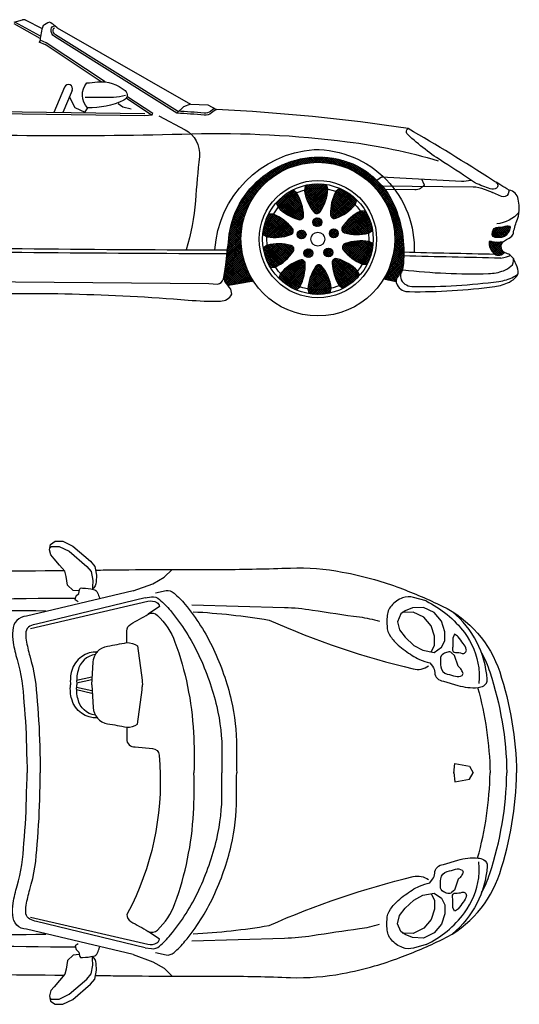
# Model space of a CAD drawing. Extents: x 0.38 to 9.53, y -0.11 to 9.53.
# Tile 8 of 9: x 4.96 to 7.13, y 5.25 to 9.53. Entities that reach past the tile are written whole.
import ezdxf

# ---------------------------------------------------------------- set-up
doc = ezdxf.new("R2010")
doc.units = 0
doc.header["$LTSCALE"] = 0.5
doc.header["$MEASUREMENT"] = 0
doc.layers.add('BOXTER', color=7, linetype='CONTINUOUS')
doc.layers.add('CARRERA911', color=7, linetype='CONTINUOUS')
pattern_1 = [(44.2302233, (-496.353895, -84.926757), (-0.00431120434, 0.00442863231), []), (134.2302233, (-496.353895, -84.926757), (-0.00442863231, -0.00431120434), [])]

# ---------------------------------------------------------------- blocks, each defined once
blk = doc.blocks.new('CAR1_TOP')
at = {"layer": 'BOXTER'}
for p, q in [((0.2992, 0.4031), (0.3653, 0.4178)), ((0.2992, 0.3918), (0.3653, 0.4065)), ((0.2992, 0.3734), (0.3653, 0.3587)), ((0.2992, 0.3621), (0.3653, 0.3474))]:
    blk.add_line(p, q, dxfattribs=at)
for points in [[(0.3105, 0.791), (0.2848, 0.7932), (0.2599, 0.8168), (0.2537, 0.8541), (0.2487, 0.8765), (0.2251, 0.9039), (0.2014, 0.9313), (0.1877, 0.9475), (0.1815, 0.9698), (0.1865, 0.9935), (0.2064, 1.0072), (0.24, 1.0072), (0.2836, 0.986), (0.3595, 0.9201), (0.3782, 0.8977), (0.3857, 0.8591), (0.3844, 0.8305, -0.22161), (0.3679, 0.7988, -0.22161)], [(0.1837, 0.9803), (0.1902, 0.9848), (0.2238, 0.9848), (0.2674, 0.9636), (0.3434, 0.8977), (0.362, 0.8753), (0.3695, 0.8367), (0.3683, 0.8081, -0.062527), (0.3665, 0.7977, -0.062527)], [(-0.4161, 0.8766, 0.002126), (0.2454, 0.8803)], [(0.3813, 0.8818, 0.000281), (0.4686, 0.8829, -0.004665), (0.9327, 0.8844, 0.006938), (1.2287, 0.8907, -0.055982), (1.4539, 0.8734, -0.021498), (1.594, 0.8404, -0.021353), (1.7042, 0.8042, -0.022762), (1.8875, 0.7255, -0.203444), (2.1378, 0.4392, -0.07526), (2.2116, 0.0007, -0.07526)], [(0.5454, 0.7913), (0.0815, 0.681), (0.0815, 0.681, 0.407429), (0.0222, 0.6198, 0.069501), (0.0236, 0.5669, 0.029071), (0.0406, 0.4926, -0.062231), (0.0701, 0.3068, -0.024249), (0.0816, 0.0868, -0.020658), (0.084, 0.0007, -0.020658)], [(0.3068, 0.7441), (0.2925, 0.7529), (0.298, 0.7694), (0.309, 0.7803), (0.3112, 0.7957, -0.504918), (0.3255, 0.8033, -0.045684), (0.3726, 0.7979, -0.242065), (0.3902, 0.7836, -0.032414), (0.399, 0.7595, -0.143073)], [(0.6417, 0.7826), (0.6879, 0.7926, -0.220404), (0.7229, 0.782, -0.037374), (0.7702, 0.7332, -0.064028), (0.894, 0.5384, -0.05126), (0.9713, 0.3169, -0.061449), (0.994, 0.1128, 0.010916), (0.9951, 0.0007, 0.008235)], [(0.2919, 0.7585, 0.013204), (-0.5567, 0.7361, -0.006823), (-0.938, 0.7211, -0.002349), (-1.1276, 0.708, 0.035892), (-1.3539, 0.6656, 0.099022), (-1.4726, 0.6128, 0.0549), (-1.5474, 0.5418, 0.134174), (-1.596, 0.4372, 0.023136), (-1.6184, 0.2542, 0.011713), (-1.6317, 0.0007, 0.011713)], [(0.5972, 0.7612), (0.1244, 0.6474, 0.053281), (0.0964, 0.6374, 0.257952), (0.0794, 0.6134, 0.069501), (0.0804, 0.5765, 0.029071), (0.0959, 0.5086, -0.06163), (0.1276, 0.3106, -0.023841), (0.1391, 0.0889, -0.020054), (0.1416, 0.0007, -0.020054)], [(0.0991, 0.6285), (0.6082, 0.7461, -0.184919), (0.648, 0.7406, -0.243778), (0.6592, 0.7239), (0.6105, 0.69)], [(0.5972, 0.7612), (0.6246, 0.7651, -0.220404), (0.6596, 0.7545, -0.037374), (0.7069, 0.7057, -0.064028), (0.8307, 0.5109, -0.05126), (0.908, 0.2894, -0.061449), (0.9307, 0.0853, 0.008235), (0.9311, 0.0007, 0.008235)], [(0.8003, 0.7307), (1.2032, 0.7194, -0.03271), (1.3238, 0.7081, 0.00658), (1.529, 0.678, -0.040733), (1.6156, 0.6592, -0.249875)], [(1.8178, 0.7476), (1.7632, 0.7627, 0.15571), (1.7161, 0.7608, 0.128859), (1.6672, 0.7269, 0.172618), (1.6483, 0.678, 0.012779), (1.6483, 0.6385, 0.149305), (1.6634, 0.5933, 0.057452), (1.6973, 0.5557, 0.039867), (1.7576, 0.5105, 0.038453), (1.7896, 0.4936, 0.044126), (1.8348, 0.4785), (1.8461, 0.4635, -0.151431), (1.8555, 0.4371, 0.389635), (1.8931, 0.3995), (1.9553, 0.3807, 0.094342), (2.0438, 0.3713, 0.108453), (2.0683, 0.3788, 0.290912), (2.0833, 0.407, 0.205966), (1.9333, 0.7002, 0.700887)], [(1.8178, 0.7476, -0.118384), (1.9844, 0.6101, -0.125214), (2.0469, 0.4571, -0.057098), (2.0469, 0.3882, 1.07298)], [(0.1655, 0.7038, 0.010667), (-0.5203, 0.6974, -0.006823), (-0.9019, 0.691, -0.002349), (-1.0917, 0.6821, 0.035892), (-1.3189, 0.6447, 0.099022), (-1.4388, 0.5945, 0.0549), (-1.5151, 0.5252, 0.134174), (-1.566, 0.4217, 0.023136), (-1.5925, 0.2392, 0.011039), (-1.6106, 0.0007, 0.011039)], [(0.3659, 0.3826), (0.371, 0.4809, -0.352581), (0.434, 0.5514, 0.008047), (0.5172, 0.5665), (0.5172, 0.6169, -0.270521), (0.5348, 0.6472, 0.000614), (0.6105, 0.69, -0.331797), (0.6508, 0.685, -0.11427), (0.7265, 0.5691, -0.074246), (0.8072, 0.176, -0.021686), (0.8091, 0.0007, -0.021686)], [(0.8059, 0.7006, -0.028311), (1.1354, 0.6648, 0.046105), (1.7625, 0.4522, 0.219439), (1.8284, 0.4654, -0.325452)], [(1.9421, 0.6027), (1.9346, 0.5858), (1.9346, 0.5576, -0.04992), (1.9327, 0.5387, 0.494644), (1.9459, 0.5237, -0.100112), (1.9741, 0.5199, 0.588914), (1.9929, 0.5369, 0.119485), (1.9798, 0.5632, -0.013341), (1.9572, 0.5914, 0.140517), (1.9421, 0.6027, -0.473723)], [(0.5172, 0.5665, -0.146365), (0.5642, 0.5525), (0.5835, 0.4034, -0.020696), (0.5853, 0.3826, -0.020696)], [(0.3909, 0.5256, 0.358011), (0.2781, 0.4448, 0.087142), (0.2726, 0.3826)], [(0.3807, 0.5142, 0.316561), (0.3056, 0.4448, 0.087142), (0.3001, 0.3826)], [(1.9289, 0.5218, 0.247528), (1.912, 0.5256, 0.056791), (1.8931, 0.518, 0.281439), (1.88, 0.4955, 0.017622), (1.8818, 0.4616, 0.327274), (1.9101, 0.4296, -0.021137), (1.9459, 0.4202, 0.219354), (1.9741, 0.424, 0.356278), (1.9779, 0.4352, 0.072558), (1.9685, 0.4522, 0.066843), (1.9572, 0.4635), (1.9421, 0.5105), (1.9289, 0.5218)], [(2.0591, 0.5219, -0.046386), (2.095, 0.4392, -0.07526), (2.1688, 0.0007)], [(0.3909, 0.2396, -0.358011), (0.2781, 0.3204, -0.087142), (0.2726, 0.3826)], [(0.3807, 0.251, -0.316561), (0.3056, 0.3204, -0.087142), (0.3001, 0.3826)], [(0.3659, 0.3826), (0.371, 0.2843, 0.352581), (0.434, 0.2138, -0.008047), (0.5172, 0.1987), (0.5172, 0.1483)], [(0.5172, 0.1987, 0.146365), (0.5642, 0.2127), (0.5835, 0.3618, 0.020696), (0.5853, 0.3826, 0.020696)], [(2.042, 0.3711, -0.063252), (2.096, 0.0007, -0.063252)], [(0.5172, 0.1483, 0.460181), (0.5537, 0.1134), (0.6289, 0.1066, -0.361883), (0.658, 0.0775, -0.136022), (0.5405, -0.5718, -0.015575)], [(0.2919, -0.757, -0.013204), (-0.5567, -0.7346, 0.006823), (-0.938, -0.7197, 0.002349), (-1.1276, -0.7066, -0.035892), (-1.3539, -0.6642, -0.099022), (-1.4726, -0.6113, -0.0549), (-1.5474, -0.5404, -0.134174), (-1.596, -0.4358, -0.023136), (-1.6184, -0.2527, -0.011713), (-1.6317, 0.0007, -0.011713)], [(0.1655, -0.7023, -0.010667), (-0.5203, -0.696, 0.006823), (-0.9019, -0.6895, 0.002349), (-1.0917, -0.6806, -0.035892), (-1.3189, -0.6433, -0.099022), (-1.4388, -0.5931, -0.0549), (-1.5151, -0.5238, -0.134174), (-1.566, -0.4203, -0.023136), (-1.5925, -0.2378, -0.011039), (-1.6106, 0.0007, -0.011039)], [(0.5454, -0.7898), (0.0815, -0.6796), (0.0815, -0.6796, -0.407429), (0.0222, -0.6184, -0.069501), (0.0236, -0.5655, -0.029071), (0.0406, -0.4911, 0.062231), (0.0701, -0.3053, 0.024249), (0.0816, -0.0854, 0.020658), (0.084, 0.0007, 0.020658)], [(0.5972, -0.7598), (0.1244, -0.6459, -0.053281), (0.0964, -0.6359, -0.257952), (0.0794, -0.6119, -0.069501), (0.0804, -0.575, -0.029071), (0.0959, -0.5071, 0.06163), (0.1276, -0.3092, 0.023841), (0.1391, -0.0875, 0.020054), (0.1416, 0.0007, 0.020054)], [(0.3813, -0.8803, -0.000281), (0.4686, -0.8814, 0.004665), (0.9327, -0.883, -0.006938), (1.2287, -0.8893, 0.055982), (1.4539, -0.872, 0.021498), (1.594, -0.8389, 0.021353), (1.7042, -0.8027, 0.022762), (1.8875, -0.7241, 0.203444), (2.1378, -0.4377, 0.07526), (2.2116, 0.0007, 0.07526)], [(0.5405, -0.5718), (0.5172, -0.6155, 0.270521), (0.5348, -0.6457, -0.000614), (0.6105, -0.6885, 0.331797), (0.6508, -0.6835, 0.11427), (0.7265, -0.5676, 0.074246), (0.8072, -0.1745, 0.021686), (0.8091, 0.0007)], [(0.5972, -0.7598), (0.6246, -0.7637, 0.220404), (0.6596, -0.7531, 0.037374), (0.7069, -0.7042, 0.064028), (0.8307, -0.5094, 0.05126), (0.908, -0.2879, 0.061449), (0.9307, -0.0838, -0.008235), (0.9311, 0.0007, -0.008235)], [(0.6417, -0.7811), (0.6879, -0.7912, 0.220404), (0.7229, -0.7806, 0.037374), (0.7702, -0.7317, 0.064028), (0.894, -0.5369, 0.05126), (0.9713, -0.3154, 0.061449), (0.994, -0.1113, -0.010916), (0.9951, 0.0007, -0.008235)], [(2.042, -0.3697, 0.063252), (2.096, 0.0007, 0.063252)], [(2.0591, -0.5204, 0.046386), (2.095, -0.4377, 0.07526), (2.1688, 0.0007)], [(1.8178, -0.7462), (1.7632, -0.7612, -0.15571), (1.7161, -0.7593, -0.128859), (1.6672, -0.7255, -0.172618), (1.6483, -0.6765, -0.012779), (1.6483, -0.637, -0.149305), (1.6634, -0.5919, -0.057452), (1.6973, -0.5542, -0.039867), (1.7576, -0.5091, -0.038453), (1.7896, -0.4921, -0.044126), (1.8348, -0.4771), (1.8461, -0.462, 0.151431), (1.8555, -0.4357, -0.389635), (1.8931, -0.398), (1.9553, -0.3792, -0.094342), (2.0438, -0.3698, -0.108453), (2.0683, -0.3773, -0.290912), (2.0833, -0.4056, -0.205966), (1.9333, -0.6988, -0.700887)], [(1.8178, -0.7462, 0.118384), (1.9844, -0.6086, 0.125214), (2.0469, -0.4556, 0.057098), (2.0469, -0.3867, -1.07298)], [(1.9289, -0.5203, -0.247528), (1.912, -0.5241, -0.056791), (1.8931, -0.5166, -0.281439), (1.88, -0.494, -0.017622), (1.8818, -0.4601, -0.327274), (1.9101, -0.4281, 0.021137), (1.9459, -0.4187, -0.219354), (1.9741, -0.4225, -0.356278), (1.9779, -0.4338, -0.072558), (1.9685, -0.4507, -0.066843), (1.9572, -0.462), (1.9421, -0.5091), (1.9289, -0.5203)], [(0.8059, -0.6991, 0.028311), (1.1354, -0.6634, -0.046105), (1.7625, -0.4507, -0.219439), (1.8284, -0.4639, 0.325452)], [(1.9421, -0.6013), (1.9346, -0.5843), (1.9346, -0.5561, 0.04992), (1.9327, -0.5373, -0.494644), (1.9459, -0.5222, 0.100112), (1.9741, -0.5185, -0.588914), (1.9929, -0.5354, -0.119485), (1.9798, -0.5617, 0.013341), (1.9572, -0.59, -0.140517), (1.9421, -0.6013, 0.473723)], [(0.0991, -0.627), (0.6082, -0.7447, 0.184919), (0.648, -0.7391, 0.243778), (0.6592, -0.7224), (0.6105, -0.6885)], [(0.8003, -0.7292), (1.2032, -0.718, 0.03271), (1.3238, -0.7067, -0.00658), (1.529, -0.6766, 0.040733), (1.6156, -0.6577, 0.249875)], [(0.3068, -0.7427), (0.2925, -0.7514), (0.298, -0.7679), (0.309, -0.7789), (0.3112, -0.7942, 0.504918), (0.3255, -0.8019, 0.045684), (0.3726, -0.7964, 0.242065), (0.3902, -0.7821, 0.032414), (0.399, -0.758, 0.143073)], [(0.3105, -0.7895), (0.2848, -0.7917), (0.2599, -0.8154), (0.2537, -0.8527), (0.2487, -0.8751), (0.2251, -0.9024), (0.2014, -0.9298), (0.1877, -0.946), (0.1815, -0.9684), (0.1865, -0.992), (0.2064, -1.0057), (0.24, -1.0057), (0.2836, -0.9846), (0.3595, -0.9186), (0.3782, -0.8962), (0.3857, -0.8577), (0.3844, -0.829, 0.22161), (0.3679, -0.7973, 0.22161)], [(0.1837, -0.9788), (0.1902, -0.9833), (0.2238, -0.9833), (0.2674, -0.9622), (0.3434, -0.8962), (0.362, -0.8738), (0.3695, -0.8353), (0.3683, -0.8067, 0.062527), (0.3665, -0.7963, 0.062527)], [(-0.4161, -0.8752, -0.002126), (0.2454, -0.8789)]]:
    blk.add_lwpolyline(points, format="xyb", dxfattribs=at)
for points in [[(0.5454, 0.7913), (0.6309, 0.8224), (0.6801, 0.8506), (0.7144, 0.8848)], [(1.7594, 0.7175), (1.7274, 0.7043), (1.7086, 0.6912), (1.6935, 0.6573), (1.7029, 0.6215), (1.7274, 0.5895), (1.7651, 0.5538), (1.8046, 0.5331), (1.8536, 0.5237), (1.8856, 0.5463), (1.8988, 0.5745), (1.8988, 0.614), (1.8856, 0.6592), (1.8536, 0.6968), (1.8065, 0.7194), (1.7594, 0.7175)], [(1.8406, 0.5262), (1.8407, 0.5262), (1.8539, 0.5545), (1.8539, 0.594), (1.8407, 0.6391), (1.8087, 0.6768), (1.7616, 0.6994), (1.7145, 0.6975)], [(1.9384, -0.001), (1.9427, 0.0405), (2.0071, 0.029), (2.0229, 0.0007)], [(1.9384, 0.0025), (1.9427, -0.039), (2.0071, -0.0276), (2.0229, 0.0007)], [(1.7594, -0.716), (1.7274, -0.7029), (1.7086, -0.6897), (1.6935, -0.6558), (1.7029, -0.6201), (1.7274, -0.5881), (1.7651, -0.5523), (1.8046, -0.5316), (1.8536, -0.5222), (1.8856, -0.5448), (1.8988, -0.573), (1.8988, -0.6125), (1.8856, -0.6577), (1.8536, -0.6953), (1.8065, -0.7179), (1.7594, -0.716)], [(1.8406, -0.5247), (1.8407, -0.5248), (1.8539, -0.553), (1.8539, -0.5925), (1.8407, -0.6377), (1.8087, -0.6753), (1.7616, -0.6979), (1.7145, -0.696)], [(0.5454, -0.7898), (0.6309, -0.821), (0.6801, -0.8491), (0.7144, -0.8833)]]:
    blk.add_lwpolyline(points, dxfattribs=at)
blk = doc.blocks.new('CAR1_LAT')
at = {"layer": 'BOXTER'}
h = blk.add_hatch(dxfattribs=at)
h.set_pattern_fill('ANSI37', color=256, scale=0.049444, angle=-0.7698, style=0)
h.set_pattern_definition(pattern_1)
h.paths.add_polyline_path([(0.8924, 0.3341, -1), (1.5605, 0.3341, -0.137429), (1.5119, 0.1605), (1.5663, 0.1492, -0.221221), (1.5767, 0.1741, 0.178487), (1.5961, 0.2116, 0.126215), (1.5632, 0.4692, 0.266635), (1.29, 0.6863, 0.428923), (0.839, 0.3364, -0.006983), (0.8258, 0.2218), (0.821, 0.1841, 0.095773), (0.8226, 0.152, 0.010102), (0.8362, 0.1319), (0.9467, 0.1515, -0.145544)])
h = blk.add_hatch(dxfattribs=at)
h.set_pattern_fill('ANSI37', color=256, scale=0.049444, angle=-0.7698, style=0)
h.set_pattern_definition([(44.2302233, (-493.900975, -84.926757), (-0.00431120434, 0.00442863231), []), (134.2302233, (-493.900975, -84.926757), (-0.00442863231, -0.00431120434), [])])
h.paths.add_polyline_path([(1.2047, 0.4079, 1), (1.2431, 0.4074, 1)])
h.paths.add_polyline_path([(1.1365, 0.3546, 1), (1.1749, 0.3541, 1)])
h.paths.add_polyline_path([(1.1661, 0.2733, 1), (1.2045, 0.2728, 1)])
h.paths.add_polyline_path([(1.2526, 0.2763, 1), (1.291, 0.2758, 1)])
h.paths.add_polyline_path([(1.3148, 0.359, 1.000001), (1.2764, 0.3595, 1.000001)])
h.paths.add_polyline_path([(1.3889, 0.4841, 0.116356), (1.3047, 0.5409, 0.134745), (1.2816, 0.4404, 0.216149), (1.2853, 0.4299, 0.020637), (1.2888, 0.4265, 0.020637), (1.2933, 0.4245, 0.216149), (1.3044, 0.425, 0.134745)])
h.paths.add_polyline_path([(1.3204, 0.5552), (1.3047, 0.5409, -0.116356), (1.3889, 0.4841), (1.3963, 0.504, 0.096113)])
h.paths.add_polyline_path([(1.2697, 0.551, 0.116356), (1.1682, 0.5474, 0.134745), (1.2085, 0.4525, 0.216149), (1.2177, 0.4462, 0.020637), (1.2226, 0.4455, 0.020637), (1.2274, 0.4465, 0.216149), (1.2361, 0.4534, 0.134745)])
h.paths.add_polyline_path([(1.264, 0.5714, 0.096113), (1.1725, 0.5682), (1.1682, 0.5474, -0.116356), (1.2697, 0.551)])
h.paths.add_polyline_path([(1.134, 0.535), (1.1173, 0.5481, 0.096113), (1.0452, 0.4918), (1.0539, 0.4724, -0.116356)])
h.paths.add_polyline_path([(1.134, 0.535, 0.116356), (1.0539, 0.4724, 0.134745), (1.1424, 0.4193, 0.216149), (1.1535, 0.4196, 0.020637), (1.1578, 0.4219, 0.020637), (1.1611, 0.4256, 0.216149), (1.1641, 0.4363, 0.134745)])
h.paths.add_polyline_path([(1.0336, 0.4422, 0.116356), (1.0056, 0.3446, 0.134745), (1.1083, 0.3536, 0.216149), (1.1172, 0.3604, 0.020637), (1.1193, 0.3648, 0.020637), (1.1198, 0.3697, 0.216149), (1.1159, 0.3801, 0.134745)])
h.paths.add_polyline_path([(1.0336, 0.4422), (1.0124, 0.4431, 0.096113), (0.9871, 0.3551), (1.0056, 0.3446, -0.116356)])
h.paths.add_polyline_path([(1.0068, 0.3082), (0.9892, 0.2964, 0.096113), (1.0205, 0.2104), (1.0416, 0.2128, -0.116356)])
h.paths.add_polyline_path([(1.1226, 0.2911, 0.020637), (1.1217, 0.2959, 0.020637), (1.1193, 0.3002, 0.216149), (1.11, 0.3063, 0.134745), (1.0068, 0.3082, 0.116356), (1.0416, 0.2128, 0.134745), (1.1194, 0.2804, 0.216149)])
h.paths.add_polyline_path([(1.1714, 0.2278, 0.216149), (1.1676, 0.2383, 0.020637), (1.1641, 0.2416, 0.020637), (1.1597, 0.2436, 0.216149), (1.1485, 0.2432, 0.134745), (1.064, 0.184, 0.116356), (1.1482, 0.1272, 0.134745)])
h.paths.add_polyline_path([(1.064, 0.184), (1.0566, 0.1642, 0.096113), (1.1325, 0.113), (1.1482, 0.1272, -0.116356)])
h.paths.add_polyline_path([(1.2847, 0.1207, -0.116356), (1.1832, 0.1172), (1.189, 0.0968, 0.096113), (1.2804, 0.1)])
h.paths.add_polyline_path([(1.2444, 0.2157, 0.216149), (1.2352, 0.222, 0.020637), (1.2303, 0.2226, 0.020637), (1.2256, 0.2217, 0.216149), (1.2168, 0.2147, 0.134745), (1.1832, 0.1172, 0.116356), (1.2847, 0.1207, 0.134745)])
h.paths.add_polyline_path([(1.3105, 0.2488, 0.216149), (1.2994, 0.2485, 0.020637), (1.2951, 0.2462, 0.020637), (1.2918, 0.2426, 0.216149), (1.2888, 0.2319, 0.134745), (1.319, 0.1332, 0.116356), (1.399, 0.1957, 0.134745)])
h.paths.add_polyline_path([(1.4077, 0.1764), (1.399, 0.1957, -0.116356), (1.319, 0.1332), (1.3356, 0.1201, 0.096113)])
h.paths.add_polyline_path([(1.4474, 0.3235, 0.134745), (1.3446, 0.3145, 0.216149), (1.3358, 0.3077, 0.020637), (1.3336, 0.3033, 0.020637), (1.3331, 0.2985, 0.216149), (1.337, 0.288, 0.134745), (1.4194, 0.2259, 0.116356)])
h.paths.add_polyline_path([(1.4658, 0.313), (1.4474, 0.3235, -0.116356), (1.4194, 0.2259), (1.4405, 0.2251, 0.096113)])
h.paths.add_polyline_path([(1.4324, 0.4577), (1.4114, 0.4554, -0.116356), (1.4461, 0.36), (1.4637, 0.3717, 0.096113)])
h.paths.add_polyline_path([(1.4114, 0.4554, 0.134745), (1.3335, 0.3877, 0.216149), (1.3304, 0.377, 0.020637), (1.3312, 0.3722, 0.020637), (1.3337, 0.368, 0.216149), (1.3429, 0.3618, 0.134745), (1.4461, 0.36, 0.116356)])
h = blk.add_hatch(dxfattribs=at)
h.set_pattern_fill('ANSI37', color=256, scale=0.049444, angle=-0.7698, style=0)
h.set_pattern_definition(pattern_1)
h.paths.add_polyline_path([(1.9992, 0.3833, 0.048199), (1.9902, 0.3782), (1.9844, 0.3639, 0.209877), (1.9848, 0.3474, 0.011296), (1.9958, 0.3427, -0.006684), (2.0207, 0.3426, 0.14391), (2.0379, 0.3474, 0.209103), (2.0637, 0.3847, 0.275599), (2.0624, 0.3883, 0.178052), (2.0583, 0.3897, -0.015443), (2.0533, 0.3898, 0.015443), (2.0477, 0.3899, 0.051716), (2.0393, 0.3888, -0.04357)])
h.paths.add_polyline_path([(1.981, 0.3243, 0.066941), (1.9707, 0.3231, 0.023559), (1.9714, 0.3082, 0.227209), (2.0005, 0.2654, 0.079745), (2.0171, 0.2647, 0.200367), (2.0368, 0.2758, -0.140066), (2.0268, 0.2867, -0.119307), (2.0231, 0.3034, -0.18372), (2.0298, 0.3203, -0.023267), (2.033, 0.3235, -0.094733)])
for p, q in [((-0.0927, 1.2779), (-0.0575, 1.287)), ((-0.0449, 1.287), (0.0281, 1.2494)), ((0.0202, 1.2067), (-0.0934, 1.2696)), ((0.0213, 1.216), (-0.0898, 1.2776)), ((0.0938, 1.2523), (0.6735, 0.9213)), ((0.0459, 1.1871), (0.0196, 1.1984)), ((0.0195, 1.1978), (0.0151, 1.1908)), ((0.0424, 1.179), (0.0151, 1.1908)), ((0.2843, 1.0184), (0.041, 1.1797)), ((0.3016, 1.0175), (0.0459, 1.1871)), ((0.1257, 0.9951), (0.0784, 0.8852)), ((0.159, 0.9808), (0.1176, 0.8847)), ((0.1457, 0.9536), (0.1709, 0.9069)), ((0.5028, 0.8736), (0.393, 0.9464)), ((0.5097, 0.8796), (0.3968, 0.9544)), ((0.1709, 0.9069), (0.2136, 0.8858)), ((0.6419, 0.9092), (0.614, 0.8819)), ((0.6735, 0.9213), (0.6419, 0.9092)), ((0.6735, 0.9213), (0.7488, 0.9172)), ((0.7488, 0.9172), (0.7857, 0.8972)), ((-0.5234, 0.8856), (0.4748, 0.8721)), ((-0.4808, 0.8927), (0.4749, 0.8799)), ((0.4748, 0.8721), (0.5057, 0.8737)), ((0.5057, 0.8737), (0.5097, 0.8796)), ((0.9467, 0.1515), (0.8362, 0.1319)), ((1.5663, 0.1492), (1.5119, 0.1605))]:
    blk.add_line(p, q, dxfattribs=at)
for points in [[(0.0596, 1.2774, 0.014965), (0.032, 1.2623, 0.064763), (0.0195, 1.1978)], [(0.083, 1.2619, 0.067122), (0.0596, 1.2774, 0.067122)], [(0.7857, 0.8972), (0.7797, 0.8945), (0.7647, 0.8827, -0.191106), (0.7322, 0.873, 0.005492), (0.614, 0.8819), (0.0823, 1.2148, -0.288037), (0.0671, 1.2464, -0.358703), (0.083, 1.2619)], [(0.776, 0.9025), (0.7751, 0.9021), (0.7593, 0.8896, -0.191106), (0.733, 0.8817, 0.005389), (0.6168, 0.8906), (0.087, 1.2223, -0.288037), (0.0758, 1.2454, -0.358703), (0.0837, 1.2531)], [(0.2219, 1.0128, -0.002071), (0.2689, 1.0177, -0.205674), (0.3891, 0.9795, -0.555944), (0.3826, 0.9381, -0.116454), (0.2254, 0.9047, -0.379203), (0.2219, 1.0128, 445.912288)], [(0.2156, 0.9507, -0.001142), (0.3385, 0.9518, 0.074416), (0.3899, 0.9598, -2.761633)], [(0.5354, 0.8703), (0.6498, 0.8093, -0.30535), (0.7114, 0.6934, 0.006987), (0.694, 0.5005, -0.056003), (0.6535, 0.2879, -0.056003)], [(1.6187, 0.8143, 0.026686), (0.7857, 0.8972, -1.312857)], [(1.9996, 0.5797, -0.657425), (2.0026, 0.5563, -0.215954), (1.9759, 0.5533, -0.021655), (1.9111, 0.5776, 0.006923), (1.7737, 0.6678, -0.043705), (1.6167, 0.7884, -0.351888), (1.6136, 0.8085, -0.099064), (1.6187, 0.8143, -0.099064)], [(1.9856, 0.5901, 0.014184), (1.6187, 0.8143, -0.244507)], [(-1.7688, 0.7485, -0.017315), (-1.1985, 0.7967, -0.021998), (-0.6696, 0.7998, 0.016159), (0.6781, 0.7918, -0.038722), (1.3541, 0.7573, -0.042998), (1.7497, 0.6742, -0.265694)], [(-2.1961, 0.266, 0.11736), (-2.0112, 0.2135, 0.018079), (-1.7068, 0.1852, 0.009586), (-1.6168, 0.1819, -0.861899), (-0.8758, 0.4912, -0.13342), (-0.845, 0.3836, -0.026719), (-0.8514, 0.2251, -0.018366), (-0.861, 0.1523, 0.566166), (-0.8356, 0.1305), (-0.3732, 0.1435), (-0.2573, 0.1505), (0.7532, 0.1412), (0.7897, 0.1386, 0.337607), (0.8157, 0.1609), (0.821, 0.1841), (0.8258, 0.2218, 0.006983), (0.839, 0.3364, -0.428923), (1.29, 0.6863, -0.266635), (1.5632, 0.4692, -0.126215), (1.5961, 0.2116, -0.178487), (1.5767, 0.1741, 0.348127), (1.5704, 0.135, 0.293771), (1.6248, 0.1059)], [(0.7792, 0.2875, -0.37479), (1.21, 0.7237, -0.429368), (1.645, 0.275)], [(1.4829, 0.59), (1.5024, 0.6047), (1.8511, 0.5867, 0.078428), (1.8912, 0.5909, 0.078428)], [(1.1724, 0.5678), (1.1682, 0.5474, 0.134745), (1.2085, 0.4525, 0.216149), (1.2177, 0.4462, 0.020637), (1.2226, 0.4455, 0.020637), (1.2274, 0.4465, 0.216149), (1.2361, 0.4534, 0.134745), (1.2697, 0.551), (1.2641, 0.571)], [(1.5048, 0.5664), (1.9014, 0.5617, -0.109809), (1.9487, 0.5516, -0.038423), (1.9856, 0.5361)], [(1.6765, 0.5957), (1.6869, 0.5725, -0.701465), (1.6859, 0.5662, 0.017417), (1.6728, 0.5544, -0.144432), (1.6473, 0.5481), (1.5181, 0.5498)], [(1.6248, 0.1059, 0.036733), (1.9948, 0.1282, 0.082143), (2.0586, 0.1477, 0.090565), (2.0883, 0.17, 0.275295), (2.0956, 0.2039, 0.025566), (2.0802, 0.2426, 0.22722), (2.0444, 0.2725, -0.219243), (2.0268, 0.2867, -0.119307), (2.0231, 0.3034, -0.18372), (2.0298, 0.3203, -0.104893), (2.0462, 0.332, 0.093237), (2.0692, 0.3476, 0.199996), (2.0767, 0.3655, -0.032233), (2.0937, 0.4206, 0.109499), (2.1015, 0.4735, 0.023547), (2.0974, 0.5075, 0.328393), (2.0571, 0.5466, 0.016613), (1.9856, 0.5901, -3.916994)], [(1.0454, 0.4914), (1.0539, 0.4724, 0.134745), (1.1424, 0.4193, 0.216149), (1.1535, 0.4196, 0.020637), (1.1578, 0.4219, 0.020637), (1.1611, 0.4256, 0.216149), (1.1641, 0.4363, 0.134745), (1.134, 0.535), (1.1176, 0.5479)], [(1.3201, 0.5549), (1.3047, 0.5409, 0.134745), (1.2816, 0.4404, 0.216149), (1.2853, 0.4299, 0.020637), (1.2888, 0.4265, 0.020637), (1.2933, 0.4245, 0.216149), (1.3044, 0.425, 0.134745), (1.3889, 0.4841), (1.3961, 0.5036)], [(2.0571, 0.5466), (2.054, 0.5305, -0.379586), (2.0238, 0.5193), (1.9856, 0.5361)], [(0.9875, 0.3549), (1.0056, 0.3446, 0.134745), (1.1083, 0.3536, 0.216149), (1.1172, 0.3604, 0.020637), (1.1193, 0.3648, 0.020637), (1.1198, 0.3697, 0.216149), (1.1159, 0.3801, 0.134745), (1.0336, 0.4422), (1.0128, 0.4431)], [(1.432, 0.4577), (1.4114, 0.4554, 0.134745), (1.3335, 0.3877, 0.216149), (1.3304, 0.377, 0.020637), (1.3312, 0.3722, 0.020637), (1.3337, 0.368, 0.216149), (1.3429, 0.3618, 0.134745), (1.4461, 0.36), (1.4634, 0.3715)], [(2.1006, 0.4514, -0.207157), (2.0038, 0.4008)], [(1.9992, 0.3833, 0.048199), (1.9902, 0.3782), (1.9844, 0.3639, 0.209877), (1.9848, 0.3474, 0.011296), (1.9958, 0.3427, -0.006684), (2.0207, 0.3426, 0.14391), (2.0379, 0.3474, 0.209103), (2.0637, 0.3847, 0.275599), (2.0624, 0.3883, 0.178052), (2.0583, 0.3897, -0.015443), (2.0533, 0.3898, 0.015443), (2.0477, 0.3899, 0.051716), (2.0393, 0.3888, -0.04357), (1.9992, 0.3833, 48.386878)], [(2.0033, 0.3835, -0.012068), (1.9992, 0.3833)], [(-0.8461, 0.3042, 0.004146), (0.8338, 0.2874, 0.004146)], [(1.0209, 0.2105), (1.0416, 0.2128, 0.134745), (1.1194, 0.2804, 0.216149), (1.1226, 0.2911, 0.020637), (1.1217, 0.2959, 0.020637), (1.1193, 0.3002, 0.216149), (1.11, 0.3063, 0.134745), (1.0068, 0.3082), (0.9895, 0.2966)], [(1.4654, 0.3132), (1.4474, 0.3235, 0.134745), (1.3446, 0.3145, 0.216149), (1.3358, 0.3077, 0.020637), (1.3336, 0.3033, 0.020637), (1.3331, 0.2985, 0.216149), (1.337, 0.288, 0.134745), (1.4194, 0.2259), (1.4402, 0.2251)], [(1.981, 0.3243, 0.066941), (1.9707, 0.3231, 0.066941)], [(1.9707, 0.3231, 0.023559), (1.9714, 0.3082, 0.227209), (2.0005, 0.2654)], [(1.981, 0.3243, 0.094733), (2.033, 0.3235, 0.094733)], [(-0.8463, 0.2884, 0.004142), (0.8319, 0.2716, 0.004142)], [(2.0209, 0.2514, -0.001039), (1.5999, 0.261)], [(1.9967, 0.2677, -0.000979), (1.6001, 0.2768, -0.000979)], [(2.0005, 0.2654, 0.079745), (2.0171, 0.2647, 0.200367), (2.0368, 0.2758, 0.200367)], [(2.0209, 0.2514, 0.000471), (2.0469, 0.2569, 0.124456), (2.0622, 0.2643, 0.124456)], [(1.1328, 0.1132), (1.1482, 0.1272, 0.134745), (1.1714, 0.2278, 0.216149), (1.1676, 0.2383, 0.020637), (1.1641, 0.2416, 0.020637), (1.1597, 0.2436, 0.216149), (1.1485, 0.2432, 0.134745), (1.064, 0.184), (1.0568, 0.1645)], [(1.2805, 0.1004), (1.2847, 0.1207, 0.134745), (1.2444, 0.2157, 0.216149), (1.2352, 0.222, 0.020637), (1.2303, 0.2226, 0.020637), (1.2256, 0.2217, 0.216149), (1.2168, 0.2147, 0.134745), (1.1832, 0.1172), (1.1888, 0.0972)], [(1.4075, 0.1768), (1.399, 0.1957, 0.134745), (1.3105, 0.2488, 0.216149), (1.2994, 0.2485, 0.020637), (1.2951, 0.2462, 0.020637), (1.2918, 0.2426, 0.216149), (1.2888, 0.2319, 0.134745), (1.319, 0.1332), (1.3353, 0.1203)], [(1.5978, 0.2009, 0.036733), (1.9681, 0.1843, 0.082143), (2.0336, 0.197, 0.090565), (2.0655, 0.216, 0.275295), (2.0763, 0.249, 0.000718), (2.076, 0.2501, 0.000718)], [(-0.861, 0.1523), (-0.8849, 0.1104), (-0.8518, 0.0843), (-0.6307, 0.0865, 0.00638), (-0.3452, 0.0929, -0.029483), (0.6622, 0.0691, 0.025495), (0.8035, 0.0646, 0.271475), (0.8528, 0.0948), (0.8477, 0.1163, -0.018149), (0.8226, 0.152, -0.095773), (0.821, 0.1841, -1.373766)], [(1.5857, 0.1845, 0.138832), (1.5887, 0.1573, 0.293771), (1.6432, 0.1282)], [(1.6432, 0.1282, 0.036733), (2.0131, 0.1505, 0.082143), (2.0769, 0.17, 0.053422), (2.0955, 0.1819, 0.053422)]]:
    blk.add_lwpolyline(points, format="xyb", dxfattribs=at)
for points in [[(0.0938, 1.2523), (0.083, 1.2619)], [(0.2254, 0.9047), (0.2115, 0.8834)], [(0.3583, 0.9237), (0.3794, 0.9098), (0.4148, 0.9006)]]:
    blk.add_lwpolyline(points, dxfattribs=at)
for centre, radius in [((1.2265, 0.3341), 0.3341), ((1.2265, 0.3341), 0.2552), ((1.2265, 0.3341), 0.2402), ((1.2265, 0.3341), 0.2212), ((1.2239, 0.4076), 0.0192), ((1.1557, 0.3544), 0.0192), ((1.2265, 0.3341), 0.0302), ((1.2956, 0.3592), 0.0192), ((1.1853, 0.2731), 0.0192), ((1.2718, 0.2761), 0.0192)]:
    blk.add_circle(centre, radius, dxfattribs=at)
for centre, radius, start, end in [((-0.0512, 1.2666), 0.0213, 72.7813, 107.2644), ((0.1423, 0.9879), 0.0181, 336.736, 156.736)]:
    blk.add_arc(centre, radius, start, end, dxfattribs=at)

msp = doc.modelspace()

# ---------------------------------------------------------------- block references
at = {"layer": 'CARRERA911'}
for name, p in [('CAR1_LAT', (5.025, 8.244)), ('CAR1_TOP', (4.9037, 6.2577))]:
    msp.add_blockref(name, p, dxfattribs=at)

doc.saveas('drawing.dxf')
